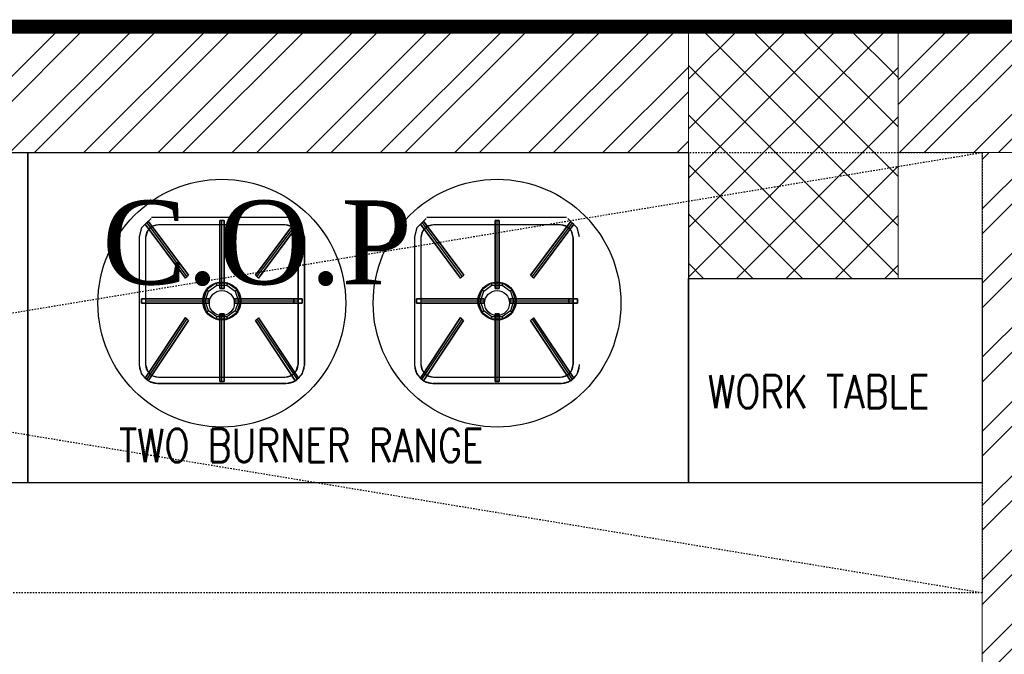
# Model space of a CAD drawing. Header units: inches. Extents: x 113025 to 158499, y 12149 to 30915.
# Tile 32 of 167: x 123916 to 123986, y 21558 to 21603. Entities that reach past the tile are written whole.
import ezdxf

# ---------------------------------------------------------------- set-up
doc = ezdxf.new("R2010")
doc.units = ezdxf.units.IN
doc.header["$MEASUREMENT"] = 0
doc.linetypes.add('HIDDEN', pattern=[0.375, 0.25, -0.125])
for name, color, linetype, lineweight in [('00-GRIDTEXT', 1, 'Continuous', 13), ('FLOOR RAISE', 4, 'Continuous', 5), ('KIT TEXT.', 5, 'Continuous', 5), ('PD_BRICK WALL_115', 134, 'Continuous', 30), ('PD_COLUMN', 2, 'Continuous', 60), ('PD_HATCH', 45, 'Continuous', 9), ('PP-TEXT', 7, 'Continuous', 40)]:
    doc.layers.add(name, color=color, linetype=linetype, lineweight=lineweight)
doc.layers.add('KIT EQUIPMENT', color=7, linetype='Continuous')
doc.styles.add('Arial', font='GOTHIC.TTF')
doc.styles.add('ISO', font='isocp.shx', dxfattribs={"height": 250})

# ---------------------------------------------------------------- blocks, each defined once
blk = doc.blocks.new('A$C6E471120')
at = {"layer": 'KIT EQUIPMENT', "color": 251, "linetype": 'HIDDEN', "ltscale": 0.025}
for p, q in [((0, -800), (-4838.7, 0)), ((-4838.7, -800), (0, 0))]:
    blk.add_line(p, q, dxfattribs=at)
at = {"layer": 'KIT EQUIPMENT', "color": 251}
for p, q in [((-1509.8, -119.8, -370.3), (-1526.9, -136.9, -370.3)), ((-1254.8, -118.3, -416.6), (-1509, -118.3, -416.6)), ((-1235.5, -136.9, -370.3), (-1252.7, -119.8, -370.3)), ((-1009.8, -119.8, -370.3), (-1026.9, -136.9, -370.3)), ((-754.8, -118.3, -416.6), (-1009, -118.3, -416.6)), ((-735.5, -136.9, -370.3), (-752.7, -119.8, -370.3)), ((-1526.9, -136.9, -370.3), (-1531.2, -152.9, -370.3)), ((-1516.5, -142.9, -370.3), (-1519.6, -154.5, -370.3)), ((-1516.5, -142.9, -416.6), (-1519.6, -154.5, -416.6)), ((-1517.5, -127.6, -1064.6), (-1444.5, -225.7, -717.4)), ((-1508.1, -134.4, -370.3), (-1516.5, -142.9, -370.3)), ((-1508.1, -134.4, -416.6), (-1516.5, -142.9, -416.6)), ((-1496.5, -131.3, -370.3), (-1508.1, -134.4, -370.3)), ((-1496.5, -131.3, -416.6), (-1508.1, -134.4, -416.6)), ((-1265.9, -131.3, -370.3), (-1496.5, -131.3, -370.3)), ((-1265.9, -131.3, -416.6), (-1496.5, -131.3, -416.6)), ((-1265.9, -131.3, -1064.6), (-1496.5, -131.3, -1064.6)), ((-1381.2, -246.6, -717.4), (-1381.2, -125.5, -1064.6)), ((-1317.5, -225.8, -717.4), (-1244.4, -127.7, -1064.6)), ((-1254.4, -134.4, -370.3), (-1265.9, -131.3, -370.3)), ((-1254.4, -134.4, -416.6), (-1265.9, -131.3, -416.6)), ((-1245.9, -142.9, -370.3), (-1254.4, -134.4, -370.3)), ((-1245.9, -142.9, -416.6), (-1254.4, -134.4, -416.6)), ((-1242.8, -154.5, -370.3), (-1245.9, -142.9, -370.3)), ((-1242.8, -154.5, -416.6), (-1245.9, -142.9, -416.6)), ((-1231.2, -152.9, -370.3), (-1235.5, -136.9, -370.3)), ((-1026.9, -136.9, -370.3), (-1031.2, -152.9, -370.3)), ((-1016.5, -142.9, -370.3), (-1019.6, -154.5, -370.3)), ((-1016.5, -142.9, -416.6), (-1019.6, -154.5, -416.6)), ((-1017.5, -127.6, -1064.6), (-944.5, -225.7, -717.4)), ((-1008.1, -134.4, -370.3), (-1016.5, -142.9, -370.3)), ((-1008.1, -134.4, -416.6), (-1016.5, -142.9, -416.6)), ((-996.5, -131.3, -370.3), (-1008.1, -134.4, -370.3)), ((-996.5, -131.3, -416.6), (-1008.1, -134.4, -416.6)), ((-765.9, -131.3, -370.3), (-996.5, -131.3, -370.3)), ((-765.9, -131.3, -416.6), (-996.5, -131.3, -416.6)), ((-765.9, -131.3, -1064.6), (-996.5, -131.3, -1064.6)), ((-881.2, -246.6, -717.4), (-881.2, -125.5, -1064.6)), ((-817.5, -225.8, -717.4), (-744.4, -127.7, -1064.6)), ((-754.4, -134.4, -370.3), (-765.9, -131.3, -370.3)), ((-754.4, -134.4, -416.6), (-765.9, -131.3, -416.6)), ((-745.9, -142.9, -370.3), (-754.4, -134.4, -370.3)), ((-745.9, -142.9, -416.6), (-754.4, -134.4, -416.6)), ((-742.8, -154.5, -370.3), (-745.9, -142.9, -370.3)), ((-742.8, -154.5, -416.6), (-745.9, -142.9, -416.6)), ((-731.2, -152.9, -370.3), (-735.5, -136.9, -370.3)), ((-1531.2, -152.9, -370.3), (-1531.2, -386.6, 324)), ((-1531.2, -154.5, -1064.6), (-1531.2, -385, -370.3)), ((-1519.6, -154.5, -370.3), (-1519.6, -385, 324)), ((-1519.6, -154.5, -1064.6), (-1519.6, -385, -370.3)), ((-1242.8, -154.5, -1064.6), (-1242.8, -385, -370.3)), ((-1242.8, -154.5, -370.3), (-1242.8, -385, 324)), ((-1242.8, -385, 324), (-1242.8, -154.5, -370.3)), ((-1231.2, -386.6, 324), (-1231.2, -152.9, -370.3)), ((-1231.2, -152.9, -370.3), (-1231.2, -386.6, 324)), ((-1231.2, -385, -370.3), (-1231.2, -154.5, -1064.6)), ((-1231.2, -154.5, -1064.6), (-1231.2, -385, -370.3)), ((-1031.2, -152.9, -370.3), (-1031.2, -386.6, 324)), ((-1031.2, -154.5, -1064.6), (-1031.2, -385, -370.3)), ((-1019.6, -154.5, -370.3), (-1019.6, -385, 324)), ((-1019.6, -154.5, -1064.6), (-1019.6, -385, -370.3)), ((-742.8, -154.5, -1064.6), (-742.8, -385, -370.3)), ((-742.8, -154.5, -370.3), (-742.8, -385, 324)), ((-742.8, -385, 324), (-742.8, -154.5, -370.3)), ((-1405.5, -252.1, -46.3), (-1390.5, -241.2, -46.3)), ((-1390.5, -241.2, -46.3), (-1371.9, -241.2, -46.3)), ((-1371.9, -241.2, -46.3), (-1356.9, -252.1, -46.3)), ((-905.5, -252.1, -46.3), (-890.5, -241.2, -46.3)), ((-890.5, -241.2, -46.3), (-871.9, -241.2, -46.3)), ((-871.9, -241.2, -46.3), (-856.9, -252.1, -46.3)), ((-1411.3, -269.8, -46.3), (-1405.5, -252.1, -46.3)), ((-1356.9, -252.1, -46.3), (-1351.2, -269.8, -46.3)), ((-911.3, -269.8, -46.3), (-905.5, -252.1, -46.3)), ((-856.9, -252.1, -46.3), (-851.2, -269.8, -46.3)), ((-1404.4, -269.8, -717.4), (-1519.6, -269.8, -717.4)), ((-1405.5, -287.4, -46.3), (-1411.3, -269.8, -46.3)), ((-1242.8, -269.8, -717.4), (-1358.1, -269.8, -717.4)), ((-1351.2, -269.8, -46.3), (-1356.9, -287.4, -46.3)), ((-904.4, -269.8, -717.4), (-1019.6, -269.8, -717.4)), ((-905.5, -287.4, -46.3), (-911.3, -269.8, -46.3)), ((-742.8, -269.8, -717.4), (-858.1, -269.8, -717.4)), ((-851.2, -269.8, -46.3), (-856.9, -287.4, -46.3)), ((-1517.6, -412.3, -370.3), (-1444.6, -302.6, -717.4)), ((-1390.5, -298.3, -46.3), (-1405.5, -287.4, -46.3)), ((-1371.9, -298.3, -46.3), (-1390.5, -298.3, -46.3)), ((-1381.2, -414, -370.3), (-1381.2, -292.9, -717.4)), ((-1356.9, -287.4, -46.3), (-1371.9, -298.3, -46.3)), ((-1317.5, -302.7, -717.4), (-1244.5, -412.4, -370.3)), ((-1017.6, -412.3, -370.3), (-944.6, -302.6, -717.4)), ((-890.5, -298.3, -46.3), (-905.5, -287.4, -46.3)), ((-871.9, -298.3, -46.3), (-890.5, -298.3, -46.3)), ((-881.2, -414, -370.3), (-881.2, -292.9, -717.4)), ((-856.9, -287.4, -46.3), (-871.9, -298.3, -46.3)), ((-817.5, -302.7, -717.4), (-744.5, -412.4, -370.3)), ((-1531.2, -386.6, 324), (-1526.9, -402.6, 324)), ((-1519.6, -385, 324), (-1516.5, -396.6, 324)), ((-1245.9, -396.6, 324), (-1242.8, -385, 324)), ((-1235.5, -402.6, 324), (-1231.2, -386.6, 324)), ((-1031.2, -386.6, 324), (-1026.9, -402.6, 324)), ((-1019.6, -385, 324), (-1016.5, -396.6, 324)), ((-745.9, -396.6, 324), (-742.8, -385, 324)), ((-735.5, -402.6, 324), (-731.2, -386.6, 324)), ((-1526.9, -402.6, 324), (-1514.1, -415.5, 324)), ((-1516.5, -396.6, 324), (-1508.1, -405.1, 324)), ((-1508.1, -405.1, 324), (-1496.5, -408.2, 324)), ((-1496.5, -408.2, 324), (-1265.9, -408.2, 324)), ((-1496.5, -408.2, -370.3), (-1265.9, -408.2, -370.3)), ((-1265.9, -408.2, 324), (-1254.4, -405.1, 324)), ((-1254.4, -405.1, 324), (-1245.9, -396.6, 324)), ((-1248.4, -415.5, 324), (-1235.5, -402.6, 324)), ((-1026.9, -402.6, 324), (-1014.1, -415.5, 324)), ((-1016.5, -396.6, 324), (-1008.1, -405.1, 324)), ((-1008.1, -405.1, 324), (-996.5, -408.2, 324)), ((-996.5, -408.2, 324), (-765.9, -408.2, 324)), ((-996.5, -408.2, -370.3), (-765.9, -408.2, -370.3)), ((-765.9, -408.2, 324), (-754.4, -405.1, 324)), ((-754.4, -405.1, 324), (-745.9, -396.6, 324)), ((-748.4, -415.5, 324), (-735.5, -402.6, 324)), ((-1514.1, -415.5, 324), (-1498, -419.8, 324)), ((-1264.4, -419.8, 324), (-1498, -419.8, 324)), ((-1498, -419.8, 324), (-1264.4, -419.8, 324)), ((-1264.4, -419.8, 324), (-1498, -419.8, 324)), ((-1265.9, -419.8, -370.3), (-1496.5, -419.8, -370.3)), ((-1496.5, -419.8, -370.3), (-1265.9, -419.8, -370.3)), ((-1264.4, -419.8, 324), (-1248.4, -415.5, 324)), ((-1014.1, -415.5, 324), (-998, -419.8, 324)), ((-764.4, -419.8, 324), (-998, -419.8, 324)), ((-998, -419.8, 324), (-764.4, -419.8, 324)), ((-764.4, -419.8, 324), (-998, -419.8, 324)), ((-765.9, -419.8, -370.3), (-996.5, -419.8, -370.3)), ((-996.5, -419.8, -370.3), (-765.9, -419.8, -370.3)), ((-764.4, -419.8, 324), (-748.4, -415.5, 324))]:
    blk.add_line(p, q, dxfattribs=at)
at = {"layer": 'KIT EQUIPMENT', "color": 251, "linetype": 'HIDDEN', "ltscale": 0.025}
blk.add_lwpolyline([(0, -800), (-4838.7, -800), (-4838.7, 0), (0, 0)], close=True, dxfattribs=at)
at = {"layer": 'KIT EQUIPMENT', "color": 251}
for points in [[(-1733.4, -600), (-2183.4, -600), (-2183.4, 0), (-1733.4, 0)], [(-1733.4, -600), (-1733.4, 0), (-533.4, 0), (-533.4, -600)], [(-533.4, -228.6), (0, -228.6), (0, -600), (-533.4, -600)]]:
    blk.add_lwpolyline(points, close=True, dxfattribs=at)
for centre, radius in [((-1381.2, -273.6), 225), ((-881.2, -273.6), 225), ((-1381.2, -269.8, -717.4), 34.7), ((-881.2, -269.8, -717.4), 34.7), ((-1381.2, -273.6), 22.7), ((-881.2, -273.6), 22.7)]:
    blk.add_circle(centre, radius, dxfattribs=at)
for centre, radius, start, end in [((-1496.5, -154.5, -1064.6), 23.1, 90, 180), ((-1265.9, -154.5, -1064.6), 23.1, 0, 90), ((-996.5, -154.5, -1064.6), 23.1, 90, 180), ((-765.9, -154.5, -1064.6), 23.1, 0, 90), ((-1496.5, -385, -370.3), 34.7, 180, 270), ((-1496.5, -385, -370.3), 23.1, 180, 270), ((-1265.9, -385, -370.3), 23.1, 270, 0), ((-1265.9, -385, -370.3), 34.7, 270, 0), ((-996.5, -385, -370.3), 34.7, 180, 270), ((-996.5, -385, -370.3), 23.1, 180, 270), ((-765.9, -385, -370.3), 23.1, 270, 0), ((-765.9, -385, -370.3), 34.7, 270, 0)]:
    blk.add_arc(centre, radius, start, end, dxfattribs=at)
for points in [[(-1520.3, -130.3, -347.1), (-1514.8, -124.9, -347.1), (-1441.8, -223), (-1447.3, -228.4)], [(-1447.3, -228.4, -15.4), (-1441.8, -223, -15.4), (-1514.8, -124.9, -362.6), (-1520.3, -130.3, -362.6)], [(-1520.3, -130.3, -362.6), (-1514.8, -124.9, -362.6), (-1514.8, -124.9, -362.6)], [(-1520.3, -130.3, -347.1), (-1520.3, -130.3, -362.6), (-1514.8, -124.9, -362.6), (-1514.8, -124.9, -347.1)], [(-1514.8, -124.9, -362.6), (-1514.8, -124.9, -362.6), (-1441.8, -223, -15.4)], [(-1514.8, -124.9, -347.1), (-1514.8, -124.9, -362.6), (-1441.8, -223, -15.4), (-1441.8, -223)], [(-1384.9, -123.6, -347.1), (-1377.2, -123.6, -347.1), (-1377.2, -246.8), (-1384.9, -246.8)], [(-1384.9, -123.6, -347.1), (-1384.9, -123.6, -347.1), (-1384.9, -246.8)], [(-1384.9, -246.8, -15.4), (-1377.2, -246.8, -15.4), (-1377.2, -123.6, -362.6), (-1384.9, -123.6, -362.6)], [(-1384.9, -246.8), (-1384.9, -246.8, -15.4), (-1384.9, -123.6, -362.6), (-1384.9, -123.6, -347.1)], [(-1377.2, -123.6, -362.6), (-1377.2, -123.6, -362.6), (-1377.2, -246.8, -15.4)], [(-1377.2, -123.6, -347.1), (-1377.2, -123.6, -362.6), (-1377.2, -246.8, -15.4), (-1377.2, -246.8)], [(-1247.2, -125, -347.1), (-1241.7, -130.4, -347.1), (-1314.7, -228.5), (-1320.2, -223)], [(-1247.2, -125, -347.1), (-1247.2, -125, -347.1), (-1320.2, -223)], [(-1320.2, -223, -15.4), (-1314.7, -228.5, -15.4), (-1241.7, -130.4, -362.6), (-1247.2, -125, -362.6)], [(-1320.2, -223), (-1320.2, -223, -15.4), (-1247.2, -125, -362.6), (-1247.2, -125, -347.1)], [(-1247.2, -125, -362.6), (-1241.7, -130.4, -362.6), (-1241.7, -130.4, -362.6)], [(-1247.2, -125, -347.1), (-1247.2, -125, -362.6), (-1241.7, -130.4, -362.6), (-1241.7, -130.4, -347.1)], [(-1020.3, -130.3, -347.1), (-1014.8, -124.9, -347.1), (-941.8, -223), (-947.3, -228.4)], [(-947.3, -228.4, -15.4), (-941.8, -223, -15.4), (-1014.8, -124.9, -362.6), (-1020.3, -130.3, -362.6)], [(-1020.3, -130.3, -362.6), (-1014.8, -124.9, -362.6), (-1014.8, -124.9, -362.6)], [(-1020.3, -130.3, -347.1), (-1020.3, -130.3, -362.6), (-1014.8, -124.9, -362.6), (-1014.8, -124.9, -347.1)], [(-1014.8, -124.9, -362.6), (-1014.8, -124.9, -362.6), (-941.8, -223, -15.4)], [(-1014.8, -124.9, -347.1), (-1014.8, -124.9, -362.6), (-941.8, -223, -15.4), (-941.8, -223)], [(-884.9, -123.6, -347.1), (-877.2, -123.6, -347.1), (-877.2, -246.8), (-884.9, -246.8)], [(-884.9, -123.6, -347.1), (-884.9, -123.6, -347.1), (-884.9, -246.8)], [(-884.9, -246.8, -15.4), (-877.2, -246.8, -15.4), (-877.2, -123.6, -362.6), (-884.9, -123.6, -362.6)], [(-884.9, -246.8), (-884.9, -246.8, -15.4), (-884.9, -123.6, -362.6), (-884.9, -123.6, -347.1)], [(-877.2, -123.6, -362.6), (-877.2, -123.6, -362.6), (-877.2, -246.8, -15.4)], [(-877.2, -123.6, -347.1), (-877.2, -123.6, -362.6), (-877.2, -246.8, -15.4), (-877.2, -246.8)], [(-747.2, -125, -347.1), (-741.7, -130.4, -347.1), (-814.7, -228.5), (-820.2, -223)], [(-747.2, -125, -347.1), (-747.2, -125, -347.1), (-820.2, -223)], [(-820.2, -223, -15.4), (-814.7, -228.5, -15.4), (-741.7, -130.4, -362.6), (-747.2, -125, -362.6)], [(-820.2, -223), (-820.2, -223, -15.4), (-747.2, -125, -362.6), (-747.2, -125, -347.1)], [(-747.2, -125, -362.6), (-741.7, -130.4, -362.6), (-741.7, -130.4, -362.6)], [(-747.2, -125, -347.1), (-747.2, -125, -362.6), (-741.7, -130.4, -362.6), (-741.7, -130.4, -347.1)], [(-1520.3, -130.3, -347.1), (-1520.3, -130.3, -347.1), (-1447.3, -228.4)], [(-1447.3, -228.4), (-1447.3, -228.4, -15.4), (-1520.3, -130.3, -362.6), (-1520.3, -130.3, -347.1)], [(-1241.7, -130.4, -362.6), (-1241.7, -130.4, -362.6), (-1314.7, -228.5, -15.4)], [(-1241.7, -130.4, -347.1), (-1241.7, -130.4, -362.6), (-1314.7, -228.5, -15.4), (-1314.7, -228.5)], [(-1020.3, -130.3, -347.1), (-1020.3, -130.3, -347.1), (-947.3, -228.4)], [(-947.3, -228.4), (-947.3, -228.4, -15.4), (-1020.3, -130.3, -362.6), (-1020.3, -130.3, -347.1)], [(-741.7, -130.4, -362.6), (-741.7, -130.4, -362.6), (-814.7, -228.5, -15.4)], [(-741.7, -130.4, -347.1), (-741.7, -130.4, -362.6), (-814.7, -228.5, -15.4), (-814.7, -228.5)], [(-1467.2, -160.3, -910.3), (-1467.2, -160.3, -910.3), (-1467.2, -160.3, -1010.6), (-1467.2, -160.3, -910.3)], [(-967.2, -160.3, -910.3), (-967.2, -160.3, -910.3), (-967.2, -160.3, -1010.6), (-967.2, -160.3, -910.3)], [(-1447.3, -228.4), (-1441.8, -223), (-1441.8, -223, -15.4), (-1447.3, -228.4, -15.4)], [(-1447.3, -228.4), (-1447.3, -228.4), (-1447.3, -228.4, -15.4), (-1447.3, -228.4)], [(-1320.2, -223), (-1314.7, -228.5), (-1314.7, -228.5, -15.4), (-1320.2, -223, -15.4)], [(-1320.2, -223), (-1320.2, -223), (-1320.2, -223, -15.4), (-1320.2, -223)], [(-947.3, -228.4), (-941.8, -223), (-941.8, -223, -15.4), (-947.3, -228.4, -15.4)], [(-947.3, -228.4), (-947.3, -228.4), (-947.3, -228.4, -15.4), (-947.3, -228.4)], [(-820.2, -223), (-814.7, -228.5), (-814.7, -228.5, -15.4), (-820.2, -223, -15.4)], [(-820.2, -223), (-820.2, -223), (-820.2, -223, -15.4), (-820.2, -223)], [(-1415.3, -269.8, -69.4), (-1411.3, -269.8, -46.3), (-1405.5, -252.1, -46.3), (-1408.8, -249.7, -69.4)], [(-1408.8, -249.7, -69.4), (-1405.5, -252.1, -46.3), (-1390.5, -241.2, -46.3), (-1391.8, -237.3, -69.4)], [(-1391.8, -237.3, -69.4), (-1390.5, -241.2, -46.3), (-1371.9, -241.2, -46.3), (-1370.7, -237.3, -69.4)], [(-1384.9, -246.8), (-1377.2, -246.8), (-1377.2, -246.8, -15.4), (-1384.9, -246.8, -15.4)], [(-1384.9, -246.8), (-1384.9, -246.8), (-1384.9, -246.8, -15.4), (-1384.9, -246.8)], [(-1370.7, -237.3, -69.4), (-1371.9, -241.2, -46.3), (-1356.9, -252.1, -46.3), (-1353.6, -249.7, -69.4)], [(-1353.6, -249.7, -69.4), (-1356.9, -252.1, -46.3), (-1351.2, -269.8, -46.3), (-1347.1, -269.8, -69.4)], [(-915.3, -269.8, -69.4), (-911.3, -269.8, -46.3), (-905.5, -252.1, -46.3), (-908.8, -249.7, -69.4)], [(-908.8, -249.7, -69.4), (-905.5, -252.1, -46.3), (-890.5, -241.2, -46.3), (-891.8, -237.3, -69.4)], [(-891.8, -237.3, -69.4), (-890.5, -241.2, -46.3), (-871.9, -241.2, -46.3), (-870.7, -237.3, -69.4)], [(-884.9, -246.8), (-877.2, -246.8), (-877.2, -246.8, -15.4), (-884.9, -246.8, -15.4)], [(-884.9, -246.8), (-884.9, -246.8), (-884.9, -246.8, -15.4), (-884.9, -246.8)], [(-870.7, -237.3, -69.4), (-871.9, -241.2, -46.3), (-856.9, -252.1, -46.3), (-853.6, -249.7, -69.4)], [(-853.6, -249.7, -69.4), (-856.9, -252.1, -46.3), (-851.2, -269.8, -46.3), (-847.1, -269.8, -69.4)], [(-1527.4, -273.6, -702), (-1527.4, -265.9, -702), (-1404.4, -265.9, -702), (-1404.4, -273.6, -702)], [(-1404.4, -273.6, -717.4), (-1404.4, -265.9, -717.4), (-1527.4, -265.9, -717.4), (-1527.4, -273.6, -717.4)], [(-1527.4, -273.6, -15.4), (-1527.4, -265.9, -15.4), (-1527.4, -265.9, -15.4)], [(-1527.4, -273.6), (-1527.4, -273.6, -15.4), (-1527.4, -265.9, -15.4), (-1527.4, -265.9)], [(-1527.4, -265.9, -717.4), (-1527.4, -265.9, -717.4), (-1404.4, -265.9, -717.4)], [(-1527.4, -265.9, -702), (-1527.4, -265.9, -717.4), (-1404.4, -265.9, -717.4), (-1404.4, -265.9, -702)], [(-1404.4, -273.6), (-1404.4, -265.9), (-1404.4, -265.9, -15.4), (-1404.4, -273.6, -15.4)], [(-1235.1, -265.9), (-1235.1, -273.6), (-1358.1, -273.6), (-1358.1, -265.9)], [(-1235.1, -265.9), (-1235.1, -265.9), (-1358.1, -265.9)], [(-1358.1, -265.9), (-1358.1, -273.6), (-1358.1, -273.6, -15.4), (-1358.1, -265.9, -15.4)], [(-1358.1, -265.9), (-1358.1, -265.9), (-1358.1, -265.9, -15.4), (-1358.1, -265.9)], [(-1358.1, -265.9, -15.4), (-1358.1, -273.6, -15.4), (-1235.1, -273.6, -15.4), (-1235.1, -265.9, -15.4)], [(-1358.1, -265.9), (-1358.1, -265.9, -15.4), (-1235.1, -265.9, -15.4), (-1235.1, -265.9)], [(-1250.5, -273.6, -15.4), (-1250.5, -265.9, -15.4), (-1250.5, -265.9, -15.4)], [(-1250.5, -273.6), (-1250.5, -273.6, -15.4), (-1250.5, -265.9, -15.4), (-1250.5, -265.9)], [(-1235.1, -265.9, -15.4), (-1235.1, -273.6, -15.4), (-1235.1, -273.6, -15.4)], [(-1235.1, -265.9), (-1235.1, -265.9, -15.4), (-1235.1, -273.6, -15.4), (-1235.1, -273.6)], [(-1027.4, -273.6, -702), (-1027.4, -265.9, -702), (-904.4, -265.9, -702), (-904.4, -273.6, -702)], [(-904.4, -273.6, -717.4), (-904.4, -265.9, -717.4), (-1027.4, -265.9, -717.4), (-1027.4, -273.6, -717.4)], [(-1027.4, -273.6, -15.4), (-1027.4, -265.9, -15.4), (-1027.4, -265.9, -15.4)], [(-1027.4, -273.6), (-1027.4, -273.6, -15.4), (-1027.4, -265.9, -15.4), (-1027.4, -265.9)], [(-1027.4, -265.9, -717.4), (-1027.4, -265.9, -717.4), (-904.4, -265.9, -717.4)], [(-1027.4, -265.9, -702), (-1027.4, -265.9, -717.4), (-904.4, -265.9, -717.4), (-904.4, -265.9, -702)], [(-904.4, -273.6), (-904.4, -265.9), (-904.4, -265.9, -15.4), (-904.4, -273.6, -15.4)], [(-735.1, -265.9), (-735.1, -273.6), (-858.1, -273.6), (-858.1, -265.9)], [(-735.1, -265.9), (-735.1, -265.9), (-858.1, -265.9)], [(-858.1, -265.9), (-858.1, -273.6), (-858.1, -273.6, -15.4), (-858.1, -265.9, -15.4)], [(-858.1, -265.9), (-858.1, -265.9), (-858.1, -265.9, -15.4), (-858.1, -265.9)], [(-858.1, -265.9, -15.4), (-858.1, -273.6, -15.4), (-735.1, -273.6, -15.4), (-735.1, -265.9, -15.4)], [(-858.1, -265.9), (-858.1, -265.9, -15.4), (-735.1, -265.9, -15.4), (-735.1, -265.9)], [(-750.5, -273.6, -15.4), (-750.5, -265.9, -15.4), (-750.5, -265.9, -15.4)], [(-750.5, -273.6), (-750.5, -273.6, -15.4), (-750.5, -265.9, -15.4), (-750.5, -265.9)], [(-735.1, -265.9, -15.4), (-735.1, -273.6, -15.4), (-735.1, -273.6, -15.4)], [(-735.1, -265.9), (-735.1, -265.9, -15.4), (-735.1, -273.6, -15.4), (-735.1, -273.6)], [(-1527.4, -273.6, -702), (-1527.4, -273.6, -702), (-1404.4, -273.6, -702)], [(-1404.4, -273.6, -702), (-1404.4, -273.6, -717.4), (-1527.4, -273.6, -717.4), (-1527.4, -273.6, -702)], [(-1408.8, -289.8, -69.4), (-1405.5, -287.4, -46.3), (-1411.3, -269.8, -46.3), (-1415.3, -269.8, -69.4)], [(-1404.4, -273.6), (-1404.4, -273.6), (-1404.4, -273.6, -15.4), (-1404.4, -273.6)], [(-1235.1, -273.6, -15.4), (-1235.1, -273.6, -15.4), (-1358.1, -273.6, -15.4)], [(-1235.1, -273.6), (-1235.1, -273.6, -15.4), (-1358.1, -273.6, -15.4), (-1358.1, -273.6)], [(-1347.1, -269.8, -69.4), (-1351.2, -269.8, -46.3), (-1356.9, -287.4, -46.3), (-1353.6, -289.8, -69.4)], [(-1027.4, -273.6, -702), (-1027.4, -273.6, -702), (-904.4, -273.6, -702)], [(-904.4, -273.6, -702), (-904.4, -273.6, -717.4), (-1027.4, -273.6, -717.4), (-1027.4, -273.6, -702)], [(-908.8, -289.8, -69.4), (-905.5, -287.4, -46.3), (-911.3, -269.8, -46.3), (-915.3, -269.8, -69.4)], [(-904.4, -273.6), (-904.4, -273.6), (-904.4, -273.6, -15.4), (-904.4, -273.6)], [(-735.1, -273.6, -15.4), (-735.1, -273.6, -15.4), (-858.1, -273.6, -15.4)], [(-735.1, -273.6), (-735.1, -273.6, -15.4), (-858.1, -273.6, -15.4), (-858.1, -273.6)], [(-847.1, -269.8, -69.4), (-851.2, -269.8, -46.3), (-856.9, -287.4, -46.3), (-853.6, -289.8, -69.4)], [(-1514.9, -415, 347.1), (-1520.3, -409.6, 347.1), (-1447.3, -299.9), (-1441.9, -305.3)], [(-1441.9, -305.3, -15.4), (-1447.3, -299.9, -15.4), (-1520.3, -409.6, 331.7), (-1514.9, -415, 331.7)], [(-1520.3, -409.6, 331.7), (-1520.3, -409.6, 331.7), (-1447.3, -299.9, -15.4)], [(-1520.3, -409.6, 347.1), (-1520.3, -409.6, 331.7), (-1447.3, -299.9, -15.4), (-1447.3, -299.9)], [(-1441.9, -305.3), (-1447.3, -299.9), (-1447.3, -299.9, -15.4), (-1441.9, -305.3, -15.4)], [(-1391.8, -302.2, -69.4), (-1390.5, -298.3, -46.3), (-1405.5, -287.4, -46.3), (-1408.8, -289.8, -69.4)], [(-1370.7, -302.2, -69.4), (-1371.9, -298.3, -46.3), (-1390.5, -298.3, -46.3), (-1391.8, -302.2, -69.4)], [(-1377.2, -415.9, 347.1), (-1384.9, -415.9, 347.1), (-1384.9, -293.1), (-1377.2, -293.1)], [(-1377.2, -293.1), (-1384.9, -293.1), (-1384.9, -293.1, -15.4), (-1377.2, -293.1, -15.4)], [(-1377.2, -293.1, -15.4), (-1384.9, -293.1, -15.4), (-1384.9, -415.9, 331.7), (-1377.2, -415.9, 331.7)], [(-1384.9, -415.9, 331.7), (-1384.9, -415.9, 331.7), (-1384.9, -293.1, -15.4)], [(-1384.9, -415.9, 347.1), (-1384.9, -415.9, 331.7), (-1384.9, -293.1, -15.4), (-1384.9, -293.1)], [(-1377.2, -415.9, 347.1), (-1377.2, -415.9, 347.1), (-1377.2, -293.1)], [(-1377.2, -293.1), (-1377.2, -293.1), (-1377.2, -293.1, -15.4), (-1377.2, -293.1)], [(-1377.2, -293.1), (-1377.2, -293.1, -15.4), (-1377.2, -415.9, 331.7), (-1377.2, -415.9, 347.1)], [(-1353.6, -289.8, -69.4), (-1356.9, -287.4, -46.3), (-1371.9, -298.3, -46.3), (-1370.7, -302.2, -69.4)], [(-1241.8, -409.6, 347.1), (-1247.2, -415.1, 347.1), (-1320.3, -305.4), (-1314.8, -300)], [(-1314.8, -300), (-1320.3, -305.4), (-1320.3, -305.4, -15.4), (-1314.8, -300, -15.4)], [(-1314.8, -300, -15.4), (-1320.3, -305.4, -15.4), (-1247.2, -415.1, 331.7), (-1241.8, -409.6, 331.7)], [(-1241.8, -409.6, 347.1), (-1241.8, -409.6, 347.1), (-1314.8, -300)], [(-1314.8, -300), (-1314.8, -300), (-1314.8, -300, -15.4), (-1314.8, -300)], [(-1314.8, -300), (-1314.8, -300, -15.4), (-1241.8, -409.6, 331.7), (-1241.8, -409.6, 347.1)], [(-1014.9, -415, 347.1), (-1020.3, -409.6, 347.1), (-947.3, -299.9), (-941.9, -305.3)], [(-941.9, -305.3, -15.4), (-947.3, -299.9, -15.4), (-1020.3, -409.6, 331.7), (-1014.9, -415, 331.7)], [(-1020.3, -409.6, 331.7), (-1020.3, -409.6, 331.7), (-947.3, -299.9, -15.4)], [(-1020.3, -409.6, 347.1), (-1020.3, -409.6, 331.7), (-947.3, -299.9, -15.4), (-947.3, -299.9)], [(-941.9, -305.3), (-947.3, -299.9), (-947.3, -299.9, -15.4), (-941.9, -305.3, -15.4)], [(-891.8, -302.2, -69.4), (-890.5, -298.3, -46.3), (-905.5, -287.4, -46.3), (-908.8, -289.8, -69.4)], [(-870.7, -302.2, -69.4), (-871.9, -298.3, -46.3), (-890.5, -298.3, -46.3), (-891.8, -302.2, -69.4)], [(-877.2, -415.9, 347.1), (-884.9, -415.9, 347.1), (-884.9, -293.1), (-877.2, -293.1)], [(-877.2, -293.1), (-884.9, -293.1), (-884.9, -293.1, -15.4), (-877.2, -293.1, -15.4)], [(-877.2, -293.1, -15.4), (-884.9, -293.1, -15.4), (-884.9, -415.9, 331.7), (-877.2, -415.9, 331.7)], [(-884.9, -415.9, 331.7), (-884.9, -415.9, 331.7), (-884.9, -293.1, -15.4)], [(-884.9, -415.9, 347.1), (-884.9, -415.9, 331.7), (-884.9, -293.1, -15.4), (-884.9, -293.1)], [(-877.2, -415.9, 347.1), (-877.2, -415.9, 347.1), (-877.2, -293.1)], [(-877.2, -293.1), (-877.2, -293.1), (-877.2, -293.1, -15.4), (-877.2, -293.1)], [(-877.2, -293.1), (-877.2, -293.1, -15.4), (-877.2, -415.9, 331.7), (-877.2, -415.9, 347.1)], [(-853.6, -289.8, -69.4), (-856.9, -287.4, -46.3), (-871.9, -298.3, -46.3), (-870.7, -302.2, -69.4)], [(-741.8, -409.6, 347.1), (-747.2, -415.1, 347.1), (-820.3, -305.4), (-814.8, -300)], [(-814.8, -300), (-820.3, -305.4), (-820.3, -305.4, -15.4), (-814.8, -300, -15.4)], [(-814.8, -300, -15.4), (-820.3, -305.4, -15.4), (-747.2, -415.1, 331.7), (-741.8, -409.6, 331.7)], [(-741.8, -409.6, 347.1), (-741.8, -409.6, 347.1), (-814.8, -300)], [(-814.8, -300), (-814.8, -300), (-814.8, -300, -15.4), (-814.8, -300)], [(-814.8, -300), (-814.8, -300, -15.4), (-741.8, -409.6, 331.7), (-741.8, -409.6, 347.1)], [(-1514.9, -415, 347.1), (-1514.9, -415, 347.1), (-1441.9, -305.3)], [(-1441.9, -305.3), (-1441.9, -305.3, -15.4), (-1514.9, -415, 331.7), (-1514.9, -415, 347.1)], [(-1441.9, -305.3), (-1441.9, -305.3), (-1441.9, -305.3, -15.4), (-1441.9, -305.3)], [(-1247.2, -415.1, 331.7), (-1247.2, -415.1, 331.7), (-1320.3, -305.4, -15.4)], [(-1247.2, -415.1, 347.1), (-1247.2, -415.1, 331.7), (-1320.3, -305.4, -15.4), (-1320.3, -305.4)], [(-1014.9, -415, 347.1), (-1014.9, -415, 347.1), (-941.9, -305.3)], [(-941.9, -305.3), (-941.9, -305.3, -15.4), (-1014.9, -415, 331.7), (-1014.9, -415, 347.1)], [(-941.9, -305.3), (-941.9, -305.3), (-941.9, -305.3, -15.4), (-941.9, -305.3)], [(-747.2, -415.1, 331.7), (-747.2, -415.1, 331.7), (-820.3, -305.4, -15.4)], [(-747.2, -415.1, 347.1), (-747.2, -415.1, 331.7), (-820.3, -305.4, -15.4), (-820.3, -305.4)], [(-1514.9, -415, 331.7), (-1520.3, -409.6, 331.7), (-1520.3, -409.6, 331.7)], [(-1514.9, -415, 347.1), (-1514.9, -415, 331.7), (-1520.3, -409.6, 331.7), (-1520.3, -409.6, 347.1)], [(-1241.8, -409.6, 331.7), (-1247.2, -415.1, 331.7), (-1247.2, -415.1, 331.7)], [(-1241.8, -409.6, 347.1), (-1241.8, -409.6, 331.7), (-1247.2, -415.1, 331.7), (-1247.2, -415.1, 347.1)], [(-1014.9, -415, 331.7), (-1020.3, -409.6, 331.7), (-1020.3, -409.6, 331.7)], [(-1014.9, -415, 347.1), (-1014.9, -415, 331.7), (-1020.3, -409.6, 331.7), (-1020.3, -409.6, 347.1)], [(-741.8, -409.6, 331.7), (-747.2, -415.1, 331.7), (-747.2, -415.1, 331.7)], [(-741.8, -409.6, 347.1), (-741.8, -409.6, 331.7), (-747.2, -415.1, 331.7), (-747.2, -415.1, 347.1)], [(-1377.2, -415.9, 331.7), (-1384.9, -415.9, 331.7), (-1384.9, -415.9, 331.7)], [(-1377.2, -415.9, 347.1), (-1377.2, -415.9, 331.7), (-1384.9, -415.9, 331.7), (-1384.9, -415.9, 347.1)], [(-877.2, -415.9, 331.7), (-884.9, -415.9, 331.7), (-884.9, -415.9, 331.7)], [(-877.2, -415.9, 347.1), (-877.2, -415.9, 331.7), (-884.9, -415.9, 331.7), (-884.9, -415.9, 347.1)]]:
    blk.add_3dface(points, dxfattribs=at)
at = {"layer": 'KIT TEXT.', "color": 251, "char_height": 60.175, "attachment_point": 7, "style": 'ISO'}
for s, insert, width in [('\\pi300.49;{\\Fromans|c0;\\W0.8;WORK TABLE}', (-5067.8, -328.1, 488.6), 1050.284), ('{\\Fromans|c0;\\W0.8;WORK TABLE }', (-497.9, -464.4, 488.6), 1100.284), ('{\\Fromans|c0;\\W0.8;TWO BURNER RANGE }', (-1567.9, -562.2, 118.3), 1100.284)]:
    blk.add_mtext(s, dxfattribs=dict(at, insert=insert, width=width))
blk = doc.blocks.new('FIRST FLOOR PLAN 0')
at = {"layer": 'PD_HATCH', "lineweight": 5}
h = blk.add_hatch(dxfattribs=at)
h.set_pattern_fill('ANSI32', color=251, scale=10)
h.set_pattern_definition([(45, (-1110.15, -834.2493), (-2.65165, 2.65165), []), (45, (-1108.3824, -834.2493), (-2.65165, 2.65165), [])])
h.paths.add_polyline_path([(-1107, -791.5), (-1116, -791.5), (-1116, -873), (-1107, -873)])
h.paths.add_polyline_path([(-745.5, -939), (-915, -939), (-915, -948), (-745.5, -948)])
h.paths.add_polyline_path([(-561, -939), (-730.5, -939), (-730.5, -948), (-561, -948)])
h.paths.add_polyline_path([(-1107, -75), (-1116, -75), (-1116, -156.5), (-1107, -156.5)])
h.paths.add_polyline_path([(-1107, -171.5), (-1116, -171.5), (-1116, -311.5), (-1107, -311.5)])
h.paths.add_polyline_path([(-1107, -326.5), (-1116, -326.5), (-1116, -466.5), (-1107, -466.5)])
h.paths.add_polyline_path([(-1107, -481.5), (-1116, -481.5), (-1116, -621.5), (-1107, -621.5)])
h.paths.add_polyline_path([(-1107, -636.5), (-1116, -636.5), (-1116, -776.5), (-1107, -776.5)])
h.paths.add_polyline_path([(-15, 0), (-181.5, 0), (-181.5, -9), (-15, -9)])
h.paths.add_polyline_path([(-196.5, 0), (-361.5, 0), (-361.5, -9), (-196.5, -9)])
h.paths.add_polyline_path([(-376.5, 0), (-546, 0), (-546, -9), (-376.5, -9)])
h.paths.add_polyline_path([(-561, 0), (-730.5, 0), (-730.5, -9), (-561, -9)])
h.paths.add_polyline_path([(-930, 0), (-1041, 0), (-1041, -9), (-930, -9)])
h.paths.add_polyline_path([(-1056, 0), (-1116, 0), (-1116, -60), (-1107, -60), (-1107, -9), (-1056, -9)])
h.paths.add_polyline_path([(-1107, -888), (-1116, -888), (-1116, -948), (-1056, -948), (-1056, -939), (-1107, -939)])
h.paths.add_polyline_path([(-930, -939), (-1041, -939), (-1041, -948), (-930, -948)])
h.paths.add_polyline_path([(-521.25, -939), (-546, -939), (-546, -948), (-521.25, -948)])
h.paths.add_polyline_path([(-376.5, -939), (-401.25, -939), (-401.25, -948), (-376.5, -948)])
h.paths.add_polyline_path([(-339, -939), (-361.5, -939), (-361.5, -948), (-339, -948)])
h.paths.add_polyline_path([(-196.5, -939), (-219, -939), (-219, -948), (-196.5, -948)])
h.paths.add_polyline_path([(-159, -939), (-181.5, -939), (-181.5, -948), (-159, -948)])
h.paths.add_polyline_path([(-15, -939), (-39, -939), (-39, -948), (-15, -948)])
h.paths.add_polyline_path([(0, -930), (-9, -930)])
h.paths.add_polyline_path([(0, -791.5), (-9, -791.5), (-9, -930), (0, -930)])
h.paths.add_polyline_path([(0, -636.5), (-9, -636.5), (-9, -776.5), (0, -776.5)])
h.paths.add_polyline_path([(0, -326.5), (-9, -326.5), (-9, -621.5), (0, -621.5)])
h.paths.add_polyline_path([(0, -18), (-9, -18), (-9, -156.5), (0, -156.5)])
h.paths.add_polyline_path([(-18, -159.5), (-123, -159.5), (-123, -168.5), (-18, -168.5)])
h.paths.add_polyline_path([(-123, -171.5), (-132, -171.5), (-132, -249.5), (-123, -249.5)])
h.paths.add_polyline_path([(-132, -159.5), (-204, -159.5), (-204, -168.5), (-132, -168.5)])
h.paths.add_polyline_path([(-204, -171.5), (-213, -171.5), (-213, -249.5), (-204, -249.5)])
h.paths.add_polyline_path([(-213, -159.5), (-294, -159.5), (-294, -261.5), (-267, -261.5), (-267, -252.5), (-285, -252.5), (-285, -168.5), (-213, -168.5)])
h.paths.add_polyline_path([(-213, -252.5), (-231, -252.5), (-231, -261.5), (-213, -261.5)], flags=17)
h.paths.add_polyline_path([(-186, -252.5), (-204, -252.5), (-204, -261.5), (-186, -261.5)])
h.paths.add_polyline_path([(-132, -252.5), (-150, -252.5), (-150, -261.5), (-132, -261.5)])
h.paths.add_polyline_path([(-123, -261.5), (-132, -261.5), (-132, -324.5), (-123, -324.5)])
h.paths.add_polyline_path([(0, -310.5), (-9, -310.5), (-9, -311.5), (0, -311.5)])
h.paths.add_polyline_path([(0, -171.5), (-9, -171.5), (-9, -190.5), (0, -190.5)])
h.paths.add_polyline_path([(-878.25, -9), (-878.25, 0), (-915, 0), (-915, -9)])
h.paths.add_polyline_path([(-782.25, 0), (-782.25, -9), (-745.5, -9), (-745.5, 0)])
h = blk.add_hatch(dxfattribs=at)
h.set_pattern_fill('ANSI37', color=251, scale=20)
h.set_pattern_definition([(45, (144327.2833, 25769.4912), (-1.767766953, 1.767766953), []), (135, (144327.2833, 25769.4912), (-1.767766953, -1.767766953), [])])
h.paths.add_polyline_path([(-546, 0), (-561, 0), (-561, -18), (-546, -18)])
h = blk.add_hatch(dxfattribs=at)
h.set_pattern_fill('ANSI32', color=251, scale=10)
h.set_pattern_definition([(45, (-550.7706, -242.3818), (-2.65165, 2.65165), []), (45, (-549.0028, -242.3818), (-2.65165, 2.65165), [])])
h.paths.add_polyline_path([(-540, -240.3), (-583.25, -240.3), (-583.25, -244.8), (-540, -244.8)])
h.paths.add_polyline_path([(-625.25, -240.3), (-668.5, -240.3), (-668.5, -244.8), (-625.25, -244.8)], flags=17)
h.paths.add_polyline_path([(-540, -323.5), (-540, -328), (-378, -328), (-378, -323.5), (-531, -323.5), (-531, -234), (-471, -234), (-471, -258), (-466.5, -258), (-466.5, -234), (-387, -234), (-387, -262), (-382.5, -262), (-382.5, -103), (-378, -103), (-378, -98.5), (-387, -98.5), (-387, -225), (-531, -225), (-531, -9), (-540, -9)])
h.paths.add_polyline_path([(-595.5, -332.937), (-591, -332.937), (-591, -328), (-582, -328), (-582, -323.5), (-668.5, -323.5), (-668.5, -168), (-745.5, -168), (-745.5, -172.5), (-673, -172.5), (-673, -323.5), (-729, -323.5), (-729, -328), (-595.5, -328)])
at = {"layer": 'PD_BRICK WALL_115', "color": 251, "lineweight": 5}
for p, q in [((0, 0), (-782.25, 0)), ((-561, -9), (-730.5, -9)), ((-376.5, -9), (-546, -9))]:
    blk.add_line(p, q, dxfattribs=at)
blk.add_lwpolyline([(-378, -323.5), (-531, -323.5), (-531, -234), (-471, -234), (-471, -258), (-466.5, -258), (-466.5, -234), (-387, -234), (-387, -262), (-382.5, -262), (-382.5, -103), (-378, -103), (-378, -98.5), (-387, -98.5), (-387, -225), (-531, -225), (-531, -9), (-540, -9), (-540, -323.5), (-540, -323.5)], dxfattribs=at)
at = {"layer": 'PD_COLUMN', "color": 251, "lineweight": 5}
blk.add_lwpolyline([(-546, -18), (-561, -18), (-561, 0), (-546, 0)], close=True, dxfattribs=at)
at = {"layer": '00-GRIDTEXT', "color": 251, "xscale": 0.03937007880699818, "yscale": 0.03937007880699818, "zscale": 0.03937007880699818}
blk.add_blockref('A$C6E471120', (-540, -8.999), dxfattribs=at)

msp = doc.modelspace()

# ---------------------------------------------------------------- linework, layer by layer
at = {"layer": 'FLOOR RAISE', "const_width": 1}
msp.add_lwpolyline([(123779.385, 21602.603), (124524.885, 21602.603), (124524.885, 21446.103), (124506.885, 21446.103), (124506.885, 21443.103), (124230.885, 21443.103), (124230.885, 21341.103), (124142.385, 21341.103), (123993.885, 21341.103), (123993.885, 21274.603), (123777.885, 21274.603), (123777.885, 21292.603), (123779.385, 21292.603), (123779.385, 21602.603)], dxfattribs=at)

# ---------------------------------------------------------------- block references
at = {"color": 251}
msp.add_blockref('FIRST FLOOR PLAN 0', (124524.885, 21602.603), dxfattribs=at)

# ---------------------------------------------------------------- texts
at = {"layer": 'PP-TEXT', "insert": (123921.946, 21584.048), "char_height": 6, "width": 26.6614, "attachment_point": 7, "style": 'Arial'}
msp.add_mtext('{\\fTimes New Roman|b0|i0|c0|p0;C.O.P}', dxfattribs=at)

doc.saveas('drawing.dxf')
